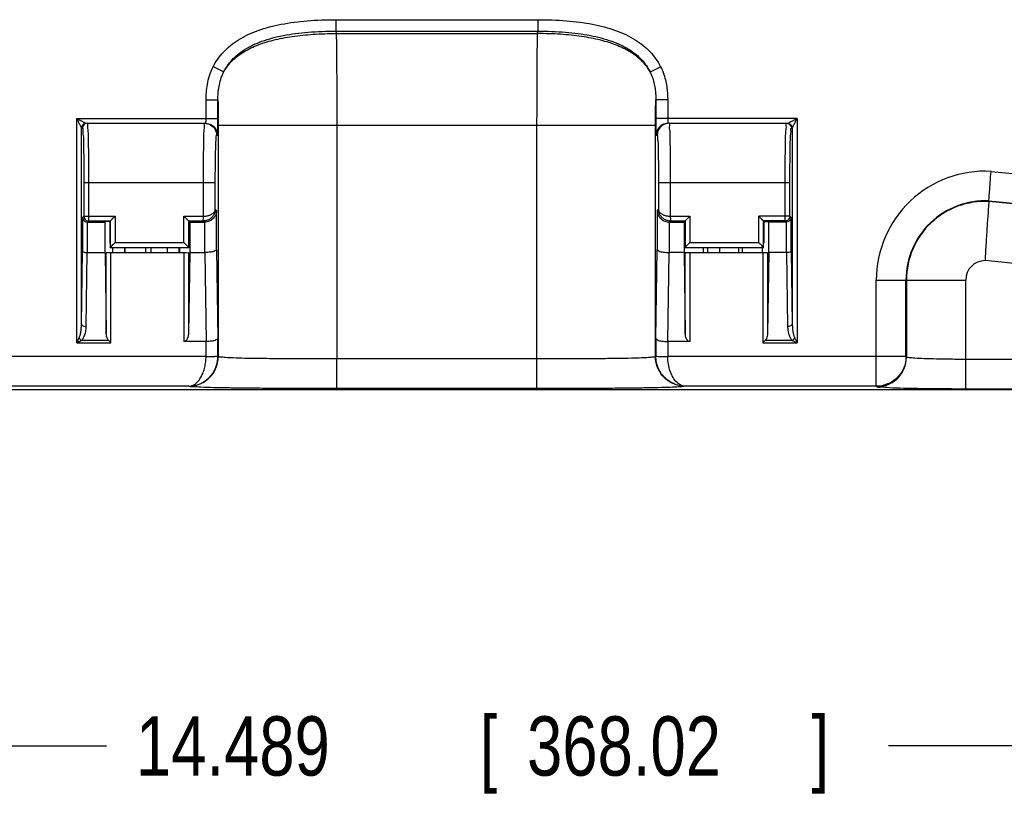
# Model space of a CAD drawing. Header units: inches. Extents: x 0 to 34, y 0 to 22.
# Tile 4 of 86: x 7.5 to 9.6, y 7.7 to 9.4. Entities that reach past the tile are written whole.
import ezdxf

# ---------------------------------------------------------------- set-up
doc = ezdxf.new("R2010")
doc.units = ezdxf.units.IN
doc.header["$LTSCALE"] = 1.87
doc.header["$MEASUREMENT"] = 0
doc.layers.get('0').update_dxf_attribs({"linetype": 'CONTINUOUS'})
doc.layers.add('DIMENSIONS', color=7, linetype='CONTINUOUS')
doc.styles.get("Standard").update_dxf_attribs({"font": 'txt', "width": 0.8})
doc.dimstyles.new('DIMSTYLE_1', dxfattribs={"dimtxt": 0.125, "dimasz": 0.1875, "dimexe": 0.18, "dimexo": 0.0625, "dimgap": 0.09, "dimtad": 0, "dimtih": 1, "dimtoh": 1, "dimdec": 3, "dimlfac": 2, "dimzin": 4, "dimdsep": 46, "dimtxsty": 'STANDARD', "dimblk": '_FILLED', "dimblk1": '_FILLED', "dimblk2": '_FILLED', "dimcen": 0.09, "dimadec": 0, "dimazin": 0, "dimtp": 0.01, "dimtm": 0.01, "dimtfac": 1, "dimtdec": 3, "dimtofl": 0, "dimtmove": 0, "dimatfit": 3, "dimldrblk": '_FILLED', "dimfxl": 1, "dimtolj": 1, "dimtzin": 4, "dimarcsym": 0})

# ---------------------------------------------------------------- blocks, each defined once
blk = doc.blocks.new('_FILLED')
at = {"color": 0, "linetype": 'BYBLOCK'}
blk.add_solid([(0, 0), (-1, 0.167), (-1, -0.167)], dxfattribs=at)
blk = doc.blocks.new('*D1')
at = {"layer": 'DIMENSIONS', "color": 2, "linetype": 'CONTINUOUS'}
for p, q in [((12.1302, 8.5797), (12.1302, 7.6997)), ((4.8857, 8.575), (4.8857, 7.6997)), ((4.8857, 7.8247), (7.683, 7.8247)), ((12.1302, 7.8247), (9.333, 7.8247))]:
    blk.add_line(p, q, dxfattribs=at)
at = {"layer": 'DIMENSIONS', "color": 2, "linetype": 'CONTINUOUS', "xscale": 0.1875, "yscale": 0.1875, "zscale": 0.1875, "rotation": 180.000035}
blk.add_blockref('_FILLED', (4.8857, 7.8247), dxfattribs=at)
at = {"layer": 'DIMENSIONS', "color": 2, "linetype": 'CONTINUOUS', "xscale": 0.1875, "yscale": 0.1875, "zscale": 0.1875}
blk.add_blockref('_FILLED', (12.1302, 7.8247), dxfattribs=at)
at = {"layer": 'DIMENSIONS', "color": 2, "linetype": 'CONTINUOUS', "width": 0.8}
for s, p in [('[', (8.4705, 7.7622)), (']', (9.1705, 7.7622)), ('14.489', (7.7455, 7.7622)), ('368.02', (8.5705, 7.7622))]:
    blk.add_text(s, height=0.125, dxfattribs=at).set_placement(p)

msp = doc.modelspace()

# ---------------------------------------------------------------- linework, layer by layer
at = {"color": 7, "linetype": 'CONTINUOUS'}
for p, q in [((8.16743, 9.3555), (8.59316, 9.3555)), ((8.16743, 9.3555), (8.16743, 9.33136)), ((8.59316, 9.3555), (8.59316, 9.33136)), ((8.16742, 9.33136), (8.59316, 9.33136)), ((8.16742, 9.33136), (8.16791, 9.32638)), ((8.16791, 9.32638), (8.59268, 9.32638)), ((8.59268, 9.32638), (8.59316, 9.33136)), ((7.90854, 9.25659), (7.93063, 9.24543)), ((8.85243, 9.25584), (8.83027, 9.24487)), ((7.89344, 9.18645), (7.91843, 9.18645)), ((7.89344, 9.14716), (7.89344, 9.18645)), ((7.91843, 9.14716), (7.91843, 9.18647)), ((8.86715, 9.18645), (8.84216, 9.18645)), ((8.84216, 9.18645), (8.84216, 9.14716)), ((8.86715, 9.18645), (8.86715, 9.14716)), ((7.62055, 9.14716), (7.91843, 9.14716)), ((7.62055, 8.67451), (7.62055, 9.14716)), ((9.14004, 9.14716), (8.84216, 9.14716)), ((9.14004, 9.14716), (9.14004, 8.67451)), ((7.63055, 9.12716), (7.63259, 9.12716)), ((7.63055, 8.71394), (7.63055, 9.12716)), ((7.64259, 9.13716), (7.89253, 9.13716)), ((7.91921, 9.13326), (8.84138, 9.13326)), ((7.91921, 9.13326), (7.91921, 8.64554)), ((8.16913, 9.13326), (8.16912, 8.64052)), ((8.59147, 8.64052), (8.59147, 9.13326)), ((8.84138, 8.64554), (8.84138, 9.13326)), ((8.8701, 9.13716), (9.12003, 9.13716)), ((9.128, 9.12716), (9.13004, 9.12716)), ((9.13004, 9.12716), (9.13004, 8.71394)), ((7.91549, 9.11216), (7.91752, 9.11216)), ((8.84308, 9.11216), (8.8451, 9.11216)), ((9.54933, 9.03584), (11.18661, 8.8764)), ((7.63561, 9.01216), (7.91287, 9.01216)), ((7.63561, 9.01216), (7.63561, 8.94127)), ((7.6456, 9.01216), (7.6456, 8.93128)), ((7.88788, 8.94127), (7.88788, 9.01216)), ((7.91287, 8.95589), (7.91287, 9.01216)), ((8.84772, 9.01216), (9.12499, 9.01216)), ((8.84772, 9.01216), (8.84772, 8.95589)), ((8.87271, 9.01216), (8.87271, 8.94127)), ((9.11499, 8.93128), (9.11499, 9.01216)), ((9.12499, 8.94127), (9.12499, 9.01216)), ((9.54469, 8.97351), (9.54462, 8.97247)), ((9.54469, 8.97351), (11.17624, 8.81463)), ((7.91287, 8.95589), (7.91563, 8.95312)), ((7.91563, 8.87129), (7.91563, 8.95312)), ((8.84496, 8.95312), (8.84772, 8.95589)), ((8.84496, 8.95312), (8.84496, 8.87129)), ((11.17606, 8.8136), (9.54462, 8.97247)), ((7.63561, 8.94127), (7.63284, 8.93851)), ((7.63284, 8.93851), (7.63284, 8.86731)), ((7.63561, 8.94127), (7.70135, 8.94127)), ((7.6456, 8.93128), (7.64309, 8.92877)), ((7.6456, 8.93128), (7.69135, 8.93128)), ((7.6903, 8.93022), (7.69135, 8.93128)), ((7.69135, 8.93128), (7.69135, 8.87571)), ((7.70135, 8.94127), (7.70135, 8.88571)), ((7.84675, 8.94127), (7.88788, 8.94127)), ((7.84675, 8.88571), (7.84675, 8.94127)), ((7.85674, 8.93128), (7.8875, 8.93128)), ((7.85759, 8.93022), (7.85674, 8.93128)), ((7.85674, 8.87571), (7.85674, 8.93128)), ((7.8875, 8.93128), (7.89, 8.92877)), ((8.87059, 8.92877), (8.8731, 8.93128)), ((8.87271, 8.94127), (8.91385, 8.94127)), ((8.8731, 8.93128), (8.90385, 8.93128)), ((8.90385, 8.93128), (8.90385, 8.87571)), ((8.91385, 8.94127), (8.91385, 8.88571)), ((9.12499, 8.94127), (9.05925, 8.94127)), ((9.05925, 8.88571), (9.05925, 8.94127)), ((9.11499, 8.93128), (9.06924, 8.93128)), ((9.0703, 8.93022), (9.06924, 8.93128)), ((9.06924, 8.87571), (9.06924, 8.93128)), ((9.1175, 8.92877), (9.11499, 8.93128)), ((9.12775, 8.93851), (9.12499, 8.94127)), ((9.12775, 8.86731), (9.12775, 8.93851)), ((7.64284, 8.92877), (7.6803, 8.92877)), ((7.64284, 8.92877), (7.64284, 8.86466)), ((7.6803, 8.92877), (7.68175, 8.93022)), ((7.6803, 8.86466), (7.6803, 8.92877)), ((7.6903, 8.93022), (7.68175, 8.93022)), ((7.6903, 8.93022), (7.6903, 8.88466)), ((7.8578, 8.88466), (7.8578, 8.93022)), ((7.85884, 8.92877), (7.89064, 8.92877)), ((7.85884, 8.92877), (7.85884, 8.86466)), ((7.89064, 8.86466), (7.89064, 8.92877)), ((8.86995, 8.92877), (8.90175, 8.92877)), ((8.86995, 8.92877), (8.86995, 8.86466)), ((8.90175, 8.92877), (8.90175, 8.86466)), ((8.9028, 8.88466), (8.9028, 8.93022)), ((9.0703, 8.93022), (9.07884, 8.93022)), ((9.0703, 8.93022), (9.0703, 8.88466)), ((9.0803, 8.92877), (9.07884, 8.93022)), ((9.11775, 8.92877), (9.0803, 8.92877)), ((9.0803, 8.86466), (9.0803, 8.92877)), ((9.11775, 8.86466), (9.11775, 8.92877)), ((7.69055, 8.87491), (7.69135, 8.87571)), ((7.69135, 8.87571), (7.85674, 8.87571)), ((7.69622, 8.87491), (7.69622, 8.86466)), ((7.70135, 8.88571), (7.84675, 8.88571)), ((7.72121, 8.87491), (7.72121, 8.86466)), ((7.7228, 8.86466), (7.7228, 8.87491)), ((7.7653, 8.87491), (7.7653, 8.86466)), ((7.77752, 8.86466), (7.77752, 8.87491)), ((7.81122, 8.87491), (7.81122, 8.86466)), ((7.83621, 8.87491), (7.83621, 8.86466)), ((7.8378, 8.86466), (7.8378, 8.87491)), ((7.85754, 8.87491), (7.85674, 8.87571)), ((7.91563, 8.87129), (7.91843, 8.68379)), ((8.84216, 8.68379), (8.84496, 8.87129)), ((8.90305, 8.87491), (8.90385, 8.87571)), ((8.90385, 8.87571), (9.06924, 8.87571)), ((8.91385, 8.88571), (9.05925, 8.88571)), ((8.94253, 8.86466), (8.94253, 8.87491)), ((8.95123, 8.87491), (8.95123, 8.86466)), ((8.97624, 8.87491), (8.97624, 8.86466)), ((9.01752, 8.86466), (9.01752, 8.87491)), ((9.0253, 8.86466), (9.0253, 8.87491)), ((9.06623, 8.87491), (9.06623, 8.86466)), ((9.07004, 8.87491), (9.06924, 8.87571)), ((7.63055, 8.71394), (7.63284, 8.86731)), ((7.64055, 8.70898), (7.64287, 8.86466)), ((7.64284, 8.86466), (7.6803, 8.86466)), ((7.6803, 8.86466), (7.68284, 8.69422)), ((7.68284, 8.86466), (7.8463, 8.86466)), ((7.68284, 8.69422), (7.68284, 8.86466)), ((7.69284, 8.67451), (7.69284, 8.86466)), ((7.8463, 8.86466), (7.8463, 8.67716)), ((7.85629, 8.86492), (7.85629, 8.69422)), ((7.85884, 8.86466), (7.85629, 8.69422)), ((7.85884, 8.86466), (7.89055, 8.86466)), ((7.89055, 8.86466), (7.89336, 8.67716)), ((8.86724, 8.67716), (8.87004, 8.86466)), ((8.90175, 8.86466), (8.86995, 8.86466)), ((8.90175, 8.86466), (8.9043, 8.69422)), ((8.90384, 8.86466), (9.07775, 8.86466)), ((8.9043, 8.69422), (8.9043, 8.86466)), ((8.9143, 8.67716), (8.9143, 8.86466)), ((9.06775, 8.86466), (9.06775, 8.67451)), ((9.07775, 8.86466), (9.07775, 8.69422)), ((9.0803, 8.86466), (9.07775, 8.69422)), ((9.11775, 8.86466), (9.0803, 8.86466)), ((9.11772, 8.86466), (9.12004, 8.70898)), ((9.12775, 8.86731), (9.13004, 8.71394)), ((11.15318, 8.69028), (9.53666, 8.8477)), ((9.30728, 8.80666), (9.49576, 8.80666)), ((9.30728, 8.58288), (9.30728, 8.80666)), ((9.36975, 8.64536), (9.36975, 8.80666)), ((9.3708, 8.80666), (9.3708, 8.64432)), ((9.49576, 8.57706), (9.49576, 8.80666)), ((7.91843, 8.64632), (7.91843, 8.68379)), ((8.84216, 8.68379), (8.84216, 8.64632)), ((7.62055, 8.67451), (7.69284, 8.67451)), ((7.68788, 8.67946), (7.63047, 8.67946)), ((7.89336, 8.67716), (7.8463, 8.67716)), ((7.89344, 8.64536), (7.89344, 8.67716)), ((8.86715, 8.67716), (8.86715, 8.64528)), ((8.9143, 8.67716), (8.86724, 8.67716)), ((9.06775, 8.67451), (9.14004, 8.67451)), ((9.13012, 8.67946), (9.07271, 8.67946)), ((7.89344, 8.64536), (7.39084, 8.64536)), ((7.91921, 8.64554), (7.91843, 8.64632)), ((8.59147, 8.64052), (8.16912, 8.64052)), ((8.16913, 8.57804), (8.16913, 8.64052)), ((8.59147, 8.57804), (8.59147, 8.64052)), ((8.84216, 8.64632), (8.84138, 8.64554)), ((9.30728, 8.64536), (8.86715, 8.64528)), ((9.36975, 8.64536), (9.30728, 8.64536)), ((9.3708, 8.64432), (9.36975, 8.64536)), ((11.21903, 8.63954), (9.49576, 8.63954)), ((7.85704, 8.58288), (7.45332, 8.58288)), ((8.59147, 8.57804), (8.16913, 8.57804)), ((9.30728, 8.58288), (8.90354, 8.58288)), ((9.30832, 8.58184), (9.30728, 8.58288)), ((12.07242, 8.57505), (4.94817, 8.57505)), ((11.21902, 8.57706), (9.49576, 8.57706))]:
    msp.add_line(p, q, dxfattribs=at)
for radius, start in [(0.22952, 86.87076), (0.16704, 87.28972), (0.166, 87.29869), (0.04104, 90.19303)]:
    msp.add_arc((9.5368, 8.80666), radius, start, 180, dxfattribs=at)
for points, knots in [([(7.90836, 9.25632), (7.91401, 9.26752), (7.92933, 9.28931), (7.96215, 9.31542), (8.00403, 9.33466), (8.05316, 9.34729), (8.10839, 9.35423), (8.14715, 9.3555), (8.16743, 9.3555)], [0, 0, 0, 0, 0.1292423, 0.270149, 0.4273222, 0.600725, 0.7910205, 1, 1, 1, 1]), ([(8.59316, 9.3555), (8.61339, 9.3555), (8.65208, 9.35423), (8.70723, 9.34732), (8.7563, 9.33474), (8.79817, 9.3156), (8.83104, 9.28947), (8.84658, 9.26769), (8.85222, 9.25635)], [0, 0, 0, 0, 0.2085374, 0.3985419, 0.5717968, 0.7288824, 0.8693956, 1, 1, 1, 1]), ([(7.93032, 9.24487), (7.93463, 9.25289), (7.94613, 9.26844), (7.97007, 9.2874), (8.00035, 9.30233), (8.03601, 9.31338), (8.07628, 9.32091), (8.12074, 9.3253), (8.15177, 9.32629), (8.16791, 9.3264)], [0, 0, 0, 0, 0.1042078, 0.2183731, 0.3465397, 0.4886825, 0.6447434, 0.8150238, 1, 1, 1, 1]), ([(7.93063, 9.24543), (7.93512, 9.25449), (7.94763, 9.27258), (7.97545, 9.29484), (8.01269, 9.31192), (8.0581, 9.32358), (8.11058, 9.33015), (8.1478, 9.33136), (8.16742, 9.33136)], [0, 0, 0, 0, 0.1149922, 0.2460486, 0.4000289, 0.5772167, 0.7769963, 1, 1, 1, 1]), ([(8.16791, 9.32638), (8.16808, 9.31972), (8.16841, 9.30243), (8.16868, 9.27132), (8.16895, 9.23078), (8.16907, 9.18369), (8.16913, 9.15043), (8.16913, 9.13326)], [0, 0, 0, 0, 0.103496, 0.2686017, 0.4832821, 0.733255, 1, 1, 1, 1]), ([(8.59147, 9.13326), (8.59146, 9.15043), (8.59152, 9.18369), (8.59165, 9.23078), (8.59191, 9.27132), (8.59218, 9.30243), (8.59251, 9.31972), (8.59268, 9.32638)], [0, 0, 0, 0, 0.266745, 0.5167179, 0.7313983, 0.896504, 1, 1, 1, 1]), ([(8.82997, 9.24543), (8.82575, 9.25314), (8.81442, 9.26842), (8.79075, 9.28725), (8.76046, 9.30223), (8.72477, 9.31332), (8.68445, 9.32087), (8.63992, 9.32528), (8.60885, 9.32627), (8.59268, 9.32638)], [0, 0, 0, 0, 0.1009429, 0.2154457, 0.3440363, 0.4866831, 0.6433273, 0.8142729, 1, 1, 1, 1]), ([(8.59316, 9.33136), (8.61274, 9.33136), (8.64989, 9.33016), (8.70228, 9.32362), (8.74764, 9.31201), (8.78487, 9.295), (8.81279, 9.27276), (8.82545, 9.25462), (8.82997, 9.24543)], [0, 0, 0, 0, 0.2225241, 0.4219622, 0.5989433, 0.7528206, 0.8836032, 1, 1, 1, 1]), ([(7.89344, 9.18645), (7.89344, 9.19169), (7.89381, 9.20264), (7.89593, 9.21969), (7.90043, 9.23797), (7.90527, 9.25018), (7.90836, 9.25632)], [0, 0, 0, 0, 0.217893, 0.4558603, 0.7139126, 1, 1, 1, 1]), ([(7.91843, 9.18647), (7.91842, 9.19105), (7.91871, 9.20051), (7.92044, 9.21503), (7.92403, 9.23009), (7.92791, 9.23999), (7.93032, 9.24487)], [0, 0, 0, 0, 0.2289518, 0.4717263, 0.7282469, 1, 1, 1, 1]), ([(8.83027, 9.24487), (8.83232, 9.2407), (8.8357, 9.2324), (8.83909, 9.21994), (8.84106, 9.20815), (8.84201, 9.19707), (8.84217, 9.18991), (8.84216, 9.18645)], [0, 0, 0, 0, 0.231791, 0.4454965, 0.6431832, 0.8274195, 1, 1, 1, 1]), ([(8.85222, 9.25635), (8.85484, 9.25106), (8.8591, 9.24077), (8.86336, 9.22552), (8.86578, 9.2115), (8.86694, 9.1986), (8.86715, 9.19038), (8.86715, 9.18645)], [0, 0, 0, 0, 0.2455202, 0.4617513, 0.6579163, 0.8366642, 1, 1, 1, 1]), ([(7.91843, 9.18647), (7.91858, 9.18314), (7.9188, 9.17556), (7.91903, 9.16308), (7.91918, 9.14867), (7.91921, 9.13852), (7.91921, 9.13326)], [0, 0, 0, 0, 0.187814, 0.4276374, 0.7034874, 1, 1, 1, 1]), ([(8.84138, 9.13326), (8.84138, 9.13852), (8.84141, 9.14867), (8.84156, 9.16307), (8.84179, 9.17555), (8.84202, 9.18313), (8.84216, 9.18645)], [0, 0, 0, 0, 0.2965547, 0.5724462, 0.8123152, 1, 1, 1, 1]), ([(7.62055, 9.14716), (7.62134, 9.14677), (7.62283, 9.14602), (7.62495, 9.14496), (7.62685, 9.14401), (7.629, 9.14293), (7.63138, 9.14174), (7.63404, 9.14041), (7.63707, 9.1389), (7.63923, 9.13782), (7.64055, 9.13716)], [0, 0, 0, 0, 0.1171971, 0.2236257, 0.3184236, 0.4022468, 0.5466269, 0.675436, 0.8012805, 1, 1, 1, 1]), ([(7.62055, 9.14716), (7.62094, 9.14638), (7.62168, 9.1449), (7.62274, 9.14279), (7.62368, 9.14091), (7.62475, 9.13876), (7.62594, 9.1364), (7.62726, 9.13375), (7.62851, 9.13124), (7.62962, 9.12906), (7.63027, 9.12769), (7.63055, 9.12717)], [0, 0, 0, 0, 0.1163215, 0.2220525, 0.3163372, 0.3997855, 0.5435266, 0.6715424, 0.7964104, 0.9198943, 1, 1, 1, 1]), ([(7.89253, 9.13716), (7.89328, 9.13716), (7.89294, 9.13977), (7.89342, 9.142), (7.89341, 9.14478), (7.89344, 9.14653), (7.89344, 9.14716)], [0, 0, 0, 0, 0.2242069, 0.4702482, 0.8138361, 1, 1, 1, 1]), ([(7.91752, 9.11216), (7.91844, 9.11216), (7.91763, 9.11498), (7.91808, 9.11713), (7.91807, 9.12017), (7.91822, 9.12395), (7.9183, 9.12878), (7.91838, 9.13444), (7.91842, 9.14067), (7.91843, 9.14497), (7.91843, 9.14716)], [0, 0, 0, 0, 0.0788457, 0.1383364, 0.2193569, 0.3274564, 0.4665596, 0.6317504, 0.8125623, 1, 1, 1, 1]), ([(8.84216, 9.14716), (8.84216, 9.14559), (8.84216, 9.14256), (8.84219, 9.13813), (8.84222, 9.13386), (8.84228, 9.12964), (8.84234, 9.12542), (8.84249, 9.12145), (8.84244, 9.11762), (8.84305, 9.11519), (8.84226, 9.11216), (8.84308, 9.11216)], [0, 0, 0, 0, 0.1345941, 0.2589158, 0.379556, 0.5001142, 0.620869, 0.7390672, 0.8462725, 0.9299941, 1, 1, 1, 1]), ([(8.86715, 9.14716), (8.86715, 9.14629), (8.86719, 9.14465), (8.86721, 9.14207), (8.86763, 9.14001), (8.86717, 9.13716), (8.86807, 9.13716)], [0, 0, 0, 0, 0.2571138, 0.4967562, 0.7346382, 1, 1, 1, 1]), ([(9.12004, 9.13716), (9.12085, 9.13756), (9.12223, 9.13826), (9.12434, 9.13931), (9.12653, 9.14041), (9.12924, 9.14176), (9.13244, 9.14336), (9.1361, 9.14519), (9.13868, 9.14648), (9.14004, 9.14716)], [0, 0, 0, 0, 0.1220284, 0.207326, 0.3159165, 0.451029, 0.6130087, 0.7959492, 1, 1, 1, 1]), ([(9.13004, 9.12717), (9.13046, 9.12804), (9.1312, 9.12947), (9.13227, 9.13163), (9.13337, 9.13382), (9.13471, 9.13651), (9.1363, 9.13967), (9.1381, 9.14328), (9.13937, 9.14582), (9.14004, 9.14716)], [0, 0, 0, 0, 0.1297991, 0.2156981, 0.3243646, 0.4587718, 0.6189927, 0.7993078, 1, 1, 1, 1]), ([(7.64259, 9.13716), (7.64087, 9.13716), (7.63735, 9.13622), (7.63353, 9.1324), (7.63259, 9.12888), (7.63259, 9.12716)], [0, 0, 0, 0, 0.3333433, 0.6666875, 1, 1, 1, 1]), ([(7.63259, 9.12716), (7.63392, 9.12715), (7.63253, 9.11903), (7.63493, 9.11055), (7.63453, 9.09116), (7.63536, 9.06845), (7.63551, 9.04114), (7.63561, 9.02205), (7.63561, 9.01216)], [0, 0, 0, 0, 0.0345696, 0.134558, 0.2937433, 0.5011052, 0.7422389, 1, 1, 1, 1]), ([(7.64259, 9.13716), (7.64403, 9.13715), (7.64237, 9.12828), (7.64502, 9.1191), (7.64449, 9.09804), (7.64537, 9.07338), (7.6455, 9.04369), (7.6456, 9.02293), (7.6456, 9.01216)], [0, 0, 0, 0, 0.0345877, 0.1346246, 0.2935852, 0.5006616, 0.741813, 1, 1, 1, 1]), ([(7.88788, 9.01216), (7.88788, 9.02294), (7.88797, 9.04371), (7.88806, 9.0734), (7.88891, 9.09805), (7.88823, 9.11912), (7.89094, 9.12826), (7.88906, 9.13715), (7.8905, 9.13716)], [0, 0, 0, 0, 0.2585163, 0.4996116, 0.7066687, 0.8655893, 0.9655604, 1, 1, 1, 1]), ([(7.8905, 9.13716), (7.89481, 9.13716), (7.9036, 9.13481), (7.91315, 9.12526), (7.91549, 9.11647), (7.91549, 9.11216)], [0, 0, 0, 0, 0.3332839, 0.6666172, 1, 1, 1, 1]), ([(7.90502, 9.13381), (7.90881, 9.13163), (7.91517, 9.12526), (7.91752, 9.11647), (7.91752, 9.11216)], [0, 0, 0, 0, 0.4999629, 1, 1, 1, 1]), ([(8.85557, 9.13381), (8.85178, 9.13163), (8.84542, 9.12526), (8.84308, 9.11647), (8.84308, 9.11216)], [0, 0, 0, 0, 0.4999629, 1, 1, 1, 1]), ([(8.8701, 9.13716), (8.86578, 9.13716), (8.85699, 9.13481), (8.84745, 9.12526), (8.8451, 9.11647), (8.8451, 9.11216)], [0, 0, 0, 0, 0.333307, 0.6666441, 1, 1, 1, 1]), ([(8.8701, 9.13716), (8.87153, 9.13715), (8.86965, 9.12826), (8.87236, 9.11912), (8.87168, 9.09805), (8.87254, 9.0734), (8.87262, 9.04371), (8.87271, 9.02294), (8.87271, 9.01216)], [0, 0, 0, 0, 0.034441, 0.1344164, 0.2933394, 0.5004003, 0.7414908, 1, 1, 1, 1]), ([(9.11499, 9.01216), (9.11499, 9.02294), (9.11509, 9.04372), (9.11522, 9.07341), (9.11611, 9.09806), (9.11557, 9.11912), (9.11822, 9.12829), (9.11656, 9.13715), (9.118, 9.13716)], [0, 0, 0, 0, 0.2585015, 0.4995713, 0.7066097, 0.8655128, 0.9654984, 1, 1, 1, 1]), ([(9.118, 9.13716), (9.11973, 9.13716), (9.12324, 9.13622), (9.12706, 9.1324), (9.128, 9.12888), (9.128, 9.12716)], [0, 0, 0, 0, 0.3332839, 0.6666172, 1, 1, 1, 1]), ([(9.12499, 9.01216), (9.12499, 9.02206), (9.12508, 9.04116), (9.12523, 9.06848), (9.12606, 9.09119), (9.12566, 9.11056), (9.12806, 9.11904), (9.12667, 9.12715), (9.128, 9.12716)], [0, 0, 0, 0, 0.2580711, 0.4991288, 0.7064548, 0.8655803, 0.9655151, 1, 1, 1, 1]), ([(7.91287, 9.01216), (7.91287, 9.02077), (7.91295, 9.03738), (7.91308, 9.06112), (7.91381, 9.08087), (7.91346, 9.09772), (7.91554, 9.1051), (7.91433, 9.11215), (7.91549, 9.11216)], [0, 0, 0, 0, 0.2580327, 0.4990678, 0.7063765, 0.865506, 0.9654484, 1, 1, 1, 1]), ([(8.8451, 9.11216), (8.84626, 9.11215), (8.84505, 9.10509), (8.84713, 9.09772), (8.84679, 9.08087), (8.84751, 9.06112), (8.84764, 9.03738), (8.84772, 9.02077), (8.84772, 9.01216)], [0, 0, 0, 0, 0.034553, 0.1344997, 0.2936316, 0.5009441, 0.7419742, 1, 1, 1, 1]), ([(9.54469, 8.97351), (9.54482, 8.97525), (9.54528, 8.98152), (9.54622, 8.99447), (9.54764, 9.01351), (9.54873, 9.02801), (9.54933, 9.03584)], [0, 0, 0, 0, 0.0835198, 0.30202, 0.6232879, 1, 1, 1, 1]), ([(7.91287, 8.95589), (7.91284, 8.95441), (7.91254, 8.95163), (7.91146, 8.94783), (7.90999, 8.9446), (7.90823, 8.94181), (7.90622, 8.93936), (7.90396, 8.93722), (7.90147, 8.93538), (7.89881, 8.93386), (7.89604, 8.9327), (7.89324, 8.93188), (7.89038, 8.93139), (7.88846, 8.93128), (7.8875, 8.93128)], [0, 0, 0, 0, 0.1135404, 0.2127701, 0.3020794, 0.3850217, 0.4648511, 0.5441723, 0.6233654, 0.7017108, 0.7784777, 0.852948, 0.9256555, 1, 1, 1, 1]), ([(7.88788, 8.94128), (7.88882, 8.94129), (7.89068, 8.94138), (7.89346, 8.9417), (7.89621, 8.94221), (7.89892, 8.94291), (7.90152, 8.94381), (7.90396, 8.9449), (7.90617, 8.94616), (7.90815, 8.94759), (7.9099, 8.94921), (7.91137, 8.9511), (7.91249, 8.95333), (7.91283, 8.95501), (7.91287, 8.95589)], [0, 0, 0, 0, 0.0898503, 0.1781524, 0.2675324, 0.3571201, 0.4453194, 0.5305572, 0.6115345, 0.6885112, 0.7634934, 0.8386365, 0.9162472, 1, 1, 1, 1]), ([(7.91563, 8.95312), (7.91557, 8.95096), (7.91484, 8.94649), (7.91185, 8.94014), (7.90679, 8.93442), (7.89957, 8.93011), (7.89372, 8.92877), (7.89064, 8.92877)], [0, 0, 0, 0, 0.1695534, 0.3495778, 0.5433517, 0.7588819, 1, 1, 1, 1]), ([(8.84496, 8.95312), (8.84502, 8.95099), (8.84574, 8.94654), (8.84872, 8.94016), (8.85383, 8.9344), (8.86126, 8.92995), (8.86734, 8.92877), (8.87059, 8.92877)], [0, 0, 0, 0, 0.1644949, 0.3426234, 0.5358833, 0.7496754, 1, 1, 1, 1]), ([(8.8731, 8.93128), (8.87206, 8.93128), (8.86995, 8.93141), (8.86679, 8.932), (8.86368, 8.93301), (8.86073, 8.9344), (8.85802, 8.93613), (8.85559, 8.93815), (8.8534, 8.94046), (8.85149, 8.94309), (8.84991, 8.94599), (8.84872, 8.94912), (8.84794, 8.95244), (8.84774, 8.95472), (8.84772, 8.95589)], [0, 0, 0, 0, 0.079493, 0.1618316, 0.2458233, 0.3296157, 0.4114482, 0.4911325, 0.5717957, 0.6547968, 0.7393754, 0.8249135, 0.9108988, 1, 1, 1, 1]), ([(8.84772, 8.95589), (8.84775, 8.9552), (8.84798, 8.95383), (8.84878, 8.95188), (8.84999, 8.95004), (8.85157, 8.94834), (8.85345, 8.94681), (8.85559, 8.94545), (8.85798, 8.94427), (8.86061, 8.94324), (8.86349, 8.94241), (8.86652, 8.94179), (8.86962, 8.9414), (8.87169, 8.94129), (8.87271, 8.94128)], [0, 0, 0, 0, 0.0654339, 0.1311789, 0.2006219, 0.274289, 0.3518701, 0.4323333, 0.5161877, 0.6060709, 0.7021535, 0.801822, 0.9020007, 1, 1, 1, 1]), ([(9.54462, 8.97247), (9.54445, 8.97017), (9.54385, 8.96185), (9.54261, 8.94436), (9.54078, 8.91772), (9.53863, 8.88446), (9.53725, 8.86035), (9.53666, 8.8477)], [0, 0, 0, 0, 0.055346, 0.2001763, 0.4207075, 0.6960313, 1, 1, 1, 1]), ([(7.63284, 8.93851), (7.63288, 8.93706), (7.63371, 8.93392), (7.63727, 8.92994), (7.64106, 8.92877), (7.64309, 8.92877)], [0, 0, 0, 0, 0.2820857, 0.6050307, 1, 1, 1, 1]), ([(7.63561, 8.94127), (7.63561, 8.93955), (7.63655, 8.93603), (7.64036, 8.93222), (7.64388, 8.93128), (7.6456, 8.93128)], [0, 0, 0, 0, 0.3333143, 0.6666857, 1, 1, 1, 1]), ([(7.69135, 8.93128), (7.69199, 8.93192), (7.69389, 8.93382), (7.69722, 8.93715), (7.69991, 8.93984), (7.70135, 8.94127)], [0, 0, 0, 0, 0.1915901, 0.5701619, 1, 1, 1, 1]), ([(7.85674, 8.93128), (7.8561, 8.93192), (7.8542, 8.93382), (7.85087, 8.93715), (7.84818, 8.93984), (7.84675, 8.94127)], [0, 0, 0, 0, 0.1915901, 0.5701619, 1, 1, 1, 1]), ([(7.8875, 8.93128), (7.88686, 8.93285), (7.88813, 8.93636), (7.8879, 8.93963), (7.88788, 8.94127)], [0, 0, 0, 0, 0.5077915, 1, 1, 1, 1]), ([(8.87271, 8.94127), (8.8727, 8.93963), (8.87245, 8.93636), (8.87376, 8.93284), (8.8731, 8.93128)], [0, 0, 0, 0, 0.4921617, 1, 1, 1, 1]), ([(8.90385, 8.93128), (8.90449, 8.93192), (8.90639, 8.93382), (8.90972, 8.93715), (8.91241, 8.93984), (8.91385, 8.94127)], [0, 0, 0, 0, 0.1915901, 0.5701619, 1, 1, 1, 1]), ([(9.06924, 8.93128), (9.0686, 8.93192), (9.0667, 8.93382), (9.06337, 8.93715), (9.06068, 8.93984), (9.05925, 8.94127)], [0, 0, 0, 0, 0.1915901, 0.5701619, 1, 1, 1, 1]), ([(9.12499, 8.94127), (9.12499, 8.93955), (9.12405, 8.93603), (9.12023, 8.93222), (9.11671, 8.93128), (9.11499, 8.93128)], [0, 0, 0, 0, 0.3333143, 0.6666857, 1, 1, 1, 1]), ([(9.12775, 8.93851), (9.12771, 8.93705), (9.12688, 8.93392), (9.12338, 8.93003), (9.11972, 8.92877), (9.11775, 8.92877)], [0, 0, 0, 0, 0.288501, 0.6125239, 1, 1, 1, 1]), ([(7.69135, 8.87571), (7.69199, 8.87635), (7.69389, 8.87825), (7.69722, 8.88158), (7.69991, 8.88428), (7.70135, 8.88571)], [0, 0, 0, 0, 0.1915901, 0.5701619, 1, 1, 1, 1]), ([(7.85674, 8.87571), (7.8561, 8.87635), (7.8542, 8.87825), (7.85087, 8.88158), (7.84818, 8.88428), (7.84675, 8.88571)], [0, 0, 0, 0, 0.1915901, 0.5701619, 1, 1, 1, 1]), ([(7.91563, 8.87129), (7.91548, 8.86972), (7.91041, 8.86693), (7.90228, 8.86531), (7.89475, 8.86466), (7.89055, 8.86466)], [0, 0, 0, 0, 0.1771597, 0.5288928, 1, 1, 1, 1]), ([(8.84496, 8.87129), (8.84512, 8.86972), (8.85018, 8.86693), (8.85828, 8.86532), (8.86578, 8.86466), (8.86995, 8.86466)], [0, 0, 0, 0, 0.1780043, 0.5301375, 1, 1, 1, 1]), ([(8.90385, 8.87571), (8.90449, 8.87635), (8.90639, 8.87825), (8.90972, 8.88158), (8.91241, 8.88428), (8.91385, 8.88571)], [0, 0, 0, 0, 0.1915901, 0.5701619, 1, 1, 1, 1]), ([(9.06924, 8.87571), (9.0686, 8.87635), (9.0667, 8.87825), (9.06337, 8.88158), (9.06068, 8.88428), (9.05925, 8.88571)], [0, 0, 0, 0, 0.1915901, 0.5701619, 1, 1, 1, 1]), ([(7.63284, 8.86731), (7.63291, 8.86668), (7.63493, 8.86557), (7.63817, 8.86492), (7.64117, 8.86466), (7.64284, 8.86466)], [0, 0, 0, 0, 0.1780043, 0.5301375, 1, 1, 1, 1]), ([(7.8464, 8.86467), (7.84801, 8.86467), (7.85107, 8.86518), (7.8551, 8.86372), (7.85629, 8.86492)], [0, 0, 0, 0, 0.4871719, 1, 1, 1, 1]), ([(9.12775, 8.86731), (9.12769, 8.86668), (9.12566, 8.86557), (9.12241, 8.86492), (9.1194, 8.86466), (9.11772, 8.86466)], [0, 0, 0, 0, 0.1771597, 0.5288928, 1, 1, 1, 1]), ([(7.62551, 8.68442), (7.62596, 8.68531), (7.62678, 8.68729), (7.62781, 8.69057), (7.6287, 8.69433), (7.62945, 8.69856), (7.63003, 8.70328), (7.63043, 8.70846), (7.63054, 8.71207), (7.63055, 8.71394)], [0, 0, 0, 0, 0.099102, 0.2132482, 0.3415548, 0.4833143, 0.6405296, 0.8143355, 1, 1, 1, 1]), ([(7.63047, 8.67946), (7.63132, 8.68031), (7.63294, 8.68223), (7.63502, 8.68553), (7.63682, 8.68931), (7.63833, 8.69356), (7.63951, 8.69829), (7.6403, 8.70348), (7.64052, 8.70712), (7.64055, 8.70898)], [0, 0, 0, 0, 0.1133215, 0.2352807, 0.3661823, 0.5063147, 0.6584081, 0.8242035, 1, 1, 1, 1]), ([(7.63055, 8.71394), (7.63059, 8.713), (7.63214, 8.71091), (7.63586, 8.70943), (7.63889, 8.709), (7.64055, 8.70898)], [0, 0, 0, 0, 0.2377972, 0.580582, 1, 1, 1, 1]), ([(9.13004, 8.71394), (9.13, 8.713), (9.12845, 8.71091), (9.12473, 8.70943), (9.12171, 8.709), (9.12004, 8.70898)], [0, 0, 0, 0, 0.237798, 0.5805832, 1, 1, 1, 1]), ([(9.12004, 8.70898), (9.12007, 8.70754), (9.12021, 8.70476), (9.12068, 8.70078), (9.12137, 8.69713), (9.12224, 8.69379), (9.12325, 8.69074), (9.1244, 8.68796), (9.12567, 8.68545), (9.12704, 8.68319), (9.12851, 8.6812), (9.12958, 8.68001), (9.13012, 8.67946)], [0, 0, 0, 0, 0.1358999, 0.2611175, 0.3771502, 0.4850792, 0.5854573, 0.6791235, 0.7671883, 0.8499759, 0.9273697, 1, 1, 1, 1]), ([(9.13004, 8.71394), (9.13005, 8.7125), (9.13012, 8.70973), (9.13036, 8.70575), (9.1307, 8.7021), (9.13113, 8.69877), (9.13164, 8.69572), (9.13221, 8.69295), (9.13284, 8.69044), (9.13353, 8.68819), (9.13426, 8.6862), (9.1348, 8.68498), (9.13508, 8.68442)], [0, 0, 0, 0, 0.1436138, 0.2753475, 0.3964712, 0.5078834, 0.6099676, 0.7034141, 0.7891422, 0.8672442, 0.9374092, 1, 1, 1, 1]), ([(7.62055, 8.67451), (7.62091, 8.67521), (7.62158, 8.67655), (7.62253, 8.67845), (7.62383, 8.68105), (7.62481, 8.68302), (7.62551, 8.68442)], [0, 0, 0, 0, 0.2133934, 0.4045972, 0.5761017, 1, 1, 1, 1]), ([(7.62551, 8.68442), (7.62598, 8.6838), (7.62699, 8.6826), (7.62864, 8.68094), (7.62985, 8.67993), (7.63047, 8.67946)], [0, 0, 0, 0, 0.330583, 0.6694136, 1, 1, 1, 1]), ([(7.68788, 8.67946), (7.68672, 8.68063), (7.68486, 8.68358), (7.68326, 8.68866), (7.68287, 8.69232), (7.68284, 8.69422)], [0, 0, 0, 0, 0.3109121, 0.6420372, 1, 1, 1, 1]), ([(7.85629, 8.69422), (7.85627, 8.69281), (7.85605, 8.6901), (7.85517, 8.68626), (7.85381, 8.68285), (7.85192, 8.67996), (7.84945, 8.67778), (7.84732, 8.67716), (7.8463, 8.67716)], [0, 0, 0, 0, 0.1967263, 0.3786203, 0.5477763, 0.7063878, 0.85667, 1, 1, 1, 1]), ([(7.91843, 8.68379), (7.91828, 8.68222), (7.91321, 8.67943), (7.90511, 8.67782), (7.89761, 8.67716), (7.89344, 8.67716)], [0, 0, 0, 0, 0.1780043, 0.5301375, 1, 1, 1, 1]), ([(8.84216, 8.68379), (8.84231, 8.68222), (8.84738, 8.67943), (8.85551, 8.67781), (8.86304, 8.67716), (8.86724, 8.67716)], [0, 0, 0, 0, 0.1771597, 0.5288928, 1, 1, 1, 1]), ([(8.9143, 8.67716), (8.91327, 8.67716), (8.91115, 8.67778), (8.90867, 8.67996), (8.90679, 8.68285), (8.90542, 8.68626), (8.90455, 8.6901), (8.90432, 8.69281), (8.9043, 8.69422)], [0, 0, 0, 0, 0.14333, 0.2936122, 0.4522237, 0.6213796, 0.8032737, 1, 1, 1, 1]), ([(9.07775, 8.69422), (9.07772, 8.69232), (9.07733, 8.68866), (9.07573, 8.68358), (9.07387, 8.68063), (9.07271, 8.67946)], [0, 0, 0, 0, 0.3579628, 0.6890879, 1, 1, 1, 1]), ([(9.13508, 8.68442), (9.13461, 8.6838), (9.13361, 8.6826), (9.13195, 8.68094), (9.13074, 8.67993), (9.13012, 8.67946)], [0, 0, 0, 0, 0.3305847, 0.6694154, 1, 1, 1, 1]), ([(9.13508, 8.68442), (9.13543, 8.68371), (9.13618, 8.68223), (9.13735, 8.67987), (9.13865, 8.67727), (9.13956, 8.67546), (9.14004, 8.67451)], [0, 0, 0, 0, 0.2133969, 0.4502208, 0.7120276, 1, 1, 1, 1]), ([(7.62055, 8.67451), (7.62126, 8.67486), (7.6226, 8.67553), (7.6245, 8.67648), (7.6271, 8.67778), (7.62907, 8.67876), (7.63047, 8.67946)], [0, 0, 0, 0, 0.2133934, 0.4045972, 0.5761017, 1, 1, 1, 1]), ([(7.68788, 8.67946), (7.68842, 8.67893), (7.68951, 8.67784), (7.69116, 8.67618), (7.69228, 8.67507), (7.69284, 8.67451)], [0, 0, 0, 0, 0.3243609, 0.6596623, 1, 1, 1, 1]), ([(9.06775, 8.67451), (9.06832, 8.67507), (9.06943, 8.67618), (9.07108, 8.67784), (9.07217, 8.67893), (9.07271, 8.67946)], [0, 0, 0, 0, 0.3403377, 0.6756391, 1, 1, 1, 1]), ([(9.13012, 8.67946), (9.13083, 8.67911), (9.13232, 8.67837), (9.13467, 8.67719), (9.13727, 8.67589), (9.13909, 8.67498), (9.14004, 8.67451)], [0, 0, 0, 0, 0.2133967, 0.4502207, 0.7120276, 1, 1, 1, 1]), ([(7.86375, 8.58429), (7.86547, 8.58493), (7.86876, 8.5866), (7.87313, 8.58993), (7.87694, 8.59384), (7.88022, 8.59814), (7.88303, 8.6027), (7.88545, 8.60748), (7.88753, 8.61248), (7.88929, 8.61769), (7.89074, 8.62306), (7.89188, 8.62855), (7.89271, 8.63411), (7.89324, 8.63972), (7.8934, 8.64348), (7.89343, 8.64536)], [0, 0, 0, 0, 0.0770569, 0.1536312, 0.2298449, 0.3053847, 0.3799988, 0.4544123, 0.5301333, 0.607203, 0.6851342, 0.7635088, 0.8420942, 0.9208909, 1, 1, 1, 1]), ([(7.86843, 8.58417), (7.8713, 8.58478), (7.87677, 8.58634), (7.8843, 8.58967), (7.89084, 8.59362), (7.89646, 8.59799), (7.90127, 8.60263), (7.90539, 8.60751), (7.90891, 8.61263), (7.91187, 8.61797), (7.91428, 8.62347), (7.91614, 8.62909), (7.91746, 8.63478), (7.91825, 8.64053), (7.91843, 8.64439), (7.91843, 8.64632)], [0, 0, 0, 0, 0.1022175, 0.1971968, 0.2854483, 0.3675726, 0.4443926, 0.5176609, 0.5895083, 0.6602074, 0.7297387, 0.7981671, 0.8657252, 0.9328316, 1, 1, 1, 1]), ([(7.86843, 8.58417), (7.87546, 8.58552), (7.88917, 8.5907), (7.90582, 8.60493), (7.91669, 8.62394), (7.91921, 8.63838), (7.91921, 8.64554)], [0, 0, 0, 0, 0.2499885, 0.5000039, 0.7500243, 1, 1, 1, 1]), ([(7.89344, 8.64536), (7.89657, 8.64548), (7.90231, 8.64574), (7.91022, 8.64555), (7.91487, 8.64644), (7.91804, 8.64574), (7.91843, 8.64632)], [0, 0, 0, 0, 0.3753871, 0.6973927, 0.9163117, 1, 1, 1, 1]), ([(8.16912, 8.64052), (8.14896, 8.64052), (8.11109, 8.64056), (8.05825, 8.64073), (8.01387, 8.64111), (7.97868, 8.64152), (7.95326, 8.64244), (7.93543, 8.64281), (7.92594, 8.64456), (7.92004, 8.64434), (7.91921, 8.64554)], [0, 0, 0, 0, 0.2417574, 0.454241, 0.6334859, 0.7744454, 0.8750768, 0.9413295, 0.9825408, 1, 1, 1, 1]), ([(8.84138, 8.64554), (8.84069, 8.64454), (8.83591, 8.64457), (8.8283, 8.64315), (8.81447, 8.64269), (8.795, 8.64186), (8.76802, 8.64138), (8.73351, 8.64095), (8.69178, 8.6407), (8.64364, 8.64054), (8.60949, 8.64052), (8.59147, 8.64052)], [0, 0, 0, 0, 0.014595, 0.0479035, 0.0999091, 0.176313, 0.2835597, 0.4226742, 0.5905422, 0.783879, 1, 1, 1, 1]), ([(8.89217, 8.58417), (8.88513, 8.58552), (8.87142, 8.5907), (8.85478, 8.60493), (8.84391, 8.62394), (8.84139, 8.63838), (8.84138, 8.64554)], [0, 0, 0, 0, 0.2499823, 0.5, 0.7500218, 1, 1, 1, 1]), ([(8.84216, 8.6463), (8.84285, 8.64644), (8.84535, 8.64547), (8.85057, 8.64598), (8.8582, 8.64551), (8.86402, 8.64527), (8.86715, 8.64536)], [0, 0, 0, 0, 0.0840188, 0.3027411, 0.6247141, 1, 1, 1, 1]), ([(8.89217, 8.58417), (8.88717, 8.58522), (8.87747, 8.58857), (8.86479, 8.59682), (8.85467, 8.60749), (8.84743, 8.61973), (8.84312, 8.63283), (8.84216, 8.64186), (8.84216, 8.64632)], [0, 0, 0, 0, 0.1780804, 0.35314, 0.5227452, 0.6862311, 0.8446555, 1, 1, 1, 1]), ([(8.89685, 8.58429), (8.89313, 8.58566), (8.8859, 8.59059), (8.87776, 8.60142), (8.8718, 8.61485), (8.86817, 8.62974), (8.86725, 8.64009), (8.86717, 8.64528)], [0, 0, 0, 0, 0.1667983, 0.3570601, 0.564509, 0.7813158, 1, 1, 1, 1]), ([(9.36975, 8.64536), (9.36975, 8.63724), (9.36649, 8.62082), (9.35258, 8.60006), (9.33182, 8.58615), (9.3154, 8.58289), (9.30728, 8.58288)], [0, 0, 0, 0, 0.2499769, 0.5, 0.7500231, 1, 1, 1, 1]), ([(9.30832, 8.58184), (9.31644, 8.58184), (9.33287, 8.58511), (9.35363, 8.59901), (9.36753, 8.61977), (9.37079, 8.63619), (9.3708, 8.64432)], [0, 0, 0, 0, 0.2499769, 0.5, 0.7500231, 1, 1, 1, 1]), ([(9.49576, 8.63954), (9.48514, 8.63954), (9.46464, 8.63966), (9.43547, 8.64002), (9.4106, 8.64097), (9.3905, 8.64125), (9.37908, 8.64342), (9.37174, 8.64291), (9.3708, 8.64432)], [0, 0, 0, 0, 0.2543271, 0.4918623, 0.6969429, 0.8561643, 0.9593841, 1, 1, 1, 1]), ([(7.85703, 8.58288), (7.85818, 8.58293), (7.86047, 8.58322), (7.86267, 8.58389), (7.86375, 8.58429)], [0, 0, 0, 0, 0.5009947, 1, 1, 1, 1]), ([(7.85703, 8.58288), (7.85897, 8.58291), (7.8628, 8.58316), (7.86658, 8.58378), (7.86842, 8.58417)], [0, 0, 0, 0, 0.5080226, 1, 1, 1, 1]), ([(8.16913, 8.57804), (8.14769, 8.57804), (8.10662, 8.57808), (8.04781, 8.57826), (7.99504, 8.57861), (7.94948, 8.57907), (7.91274, 8.57987), (7.88538, 8.58035), (7.86819, 8.58182), (7.85945, 8.58184), (7.85704, 8.58288)], [0, 0, 0, 0, 0.2059475, 0.3946864, 0.565005, 0.7130789, 0.8322515, 0.9186749, 0.9747629, 1, 1, 1, 1]), ([(7.86375, 8.58429), (7.86478, 8.58408), (7.86632, 8.58376), (7.86779, 8.58425), (7.86823, 8.5845)], [0, 0, 0, 0, 0.6938323, 1, 1, 1, 1]), ([(8.90354, 8.58288), (8.90153, 8.58201), (8.8944, 8.58186), (8.88051, 8.58065), (8.85868, 8.58013), (8.82924, 8.57938), (8.79234, 8.57888), (8.74907, 8.57847), (8.70054, 8.57821), (8.64745, 8.57807), (8.6106, 8.57804), (8.59147, 8.57804)], [0, 0, 0, 0, 0.0211087, 0.0664778, 0.1354277, 0.230039, 0.3498602, 0.4898794, 0.6458838, 0.816175, 1, 1, 1, 1]), ([(8.89217, 8.58418), (8.89319, 8.58401), (8.89475, 8.58379), (8.8962, 8.58433), (8.89664, 8.58461)], [0, 0, 0, 0, 0.6835596, 1, 1, 1, 1]), ([(8.90356, 8.58288), (8.90161, 8.58291), (8.89778, 8.58317), (8.894, 8.58378), (8.89217, 8.58417)], [0, 0, 0, 0, 0.5111169, 1, 1, 1, 1]), ([(8.90356, 8.58288), (8.90241, 8.58294), (8.90012, 8.58322), (8.89791, 8.58389), (8.89685, 8.58429)], [0, 0, 0, 0, 0.504096, 1, 1, 1, 1]), ([(9.49576, 8.57706), (9.47982, 8.57706), (9.44904, 8.57719), (9.40533, 8.57751), (9.36793, 8.5786), (9.33807, 8.57852), (9.32043, 8.58138), (9.31009, 8.58007), (9.30832, 8.58184)], [0, 0, 0, 0, 0.2548071, 0.4925246, 0.6977317, 0.8569649, 0.9600383, 1, 1, 1, 1])]:
    msp.add_open_spline(points, degree=3, knots=knots, dxfattribs=at)
for points in [[(7.6319, 9.13216), (7.63102, 9.13064), (7.63055, 9.12888), (7.63055, 9.12716)], [(7.63556, 9.13582), (7.63404, 9.13495), (7.63277, 9.13367), (7.6319, 9.13216)], [(7.64056, 9.13716), (7.63884, 9.13716), (7.63708, 9.13669), (7.63556, 9.13582)], [(7.89253, 9.13716), (7.89684, 9.13716), (7.90123, 9.13599), (7.90502, 9.13381)], [(8.86807, 9.13716), (8.86375, 9.13716), (8.85936, 9.13599), (8.85557, 9.13381)], [(9.12003, 9.13716), (9.12176, 9.13716), (9.12352, 9.13669), (9.12504, 9.13582)], [(9.12504, 9.13582), (9.12655, 9.13495), (9.12782, 9.13367), (9.1287, 9.13216)], [(9.1287, 9.13216), (9.12957, 9.13065), (9.13004, 9.12889), (9.13004, 9.12717)], [(7.85884, 8.92877), (7.85846, 8.92915), (7.85816, 8.92959), (7.85781, 8.92999)], [(8.90175, 8.92877), (8.90213, 8.92915), (8.90243, 8.92959), (8.90279, 8.92999)]]:
    msp.add_open_spline(points, degree=3, dxfattribs=at)

# ---------------------------------------------------------------- dimensions: what is measured, and where the dimension line sits
at = {"layer": 'DIMENSIONS', "color": 2, "linetype": 'CONTINUOUS'}
dim = msp.add_linear_dim(base=(4.88569, 7.82466), p1=(12.13023, 8.57971), p2=(4.88569, 8.57503), angle=180.00001, dimstyle='DIMSTYLE_1', dxfattribs=at)
dim.commit()
dim.dimension.update_dxf_attribs({"geometry": '*D1', "text_midpoint": (8.50796, 7.82466), "dimtype": 160})

doc.saveas('drawing.dxf')
